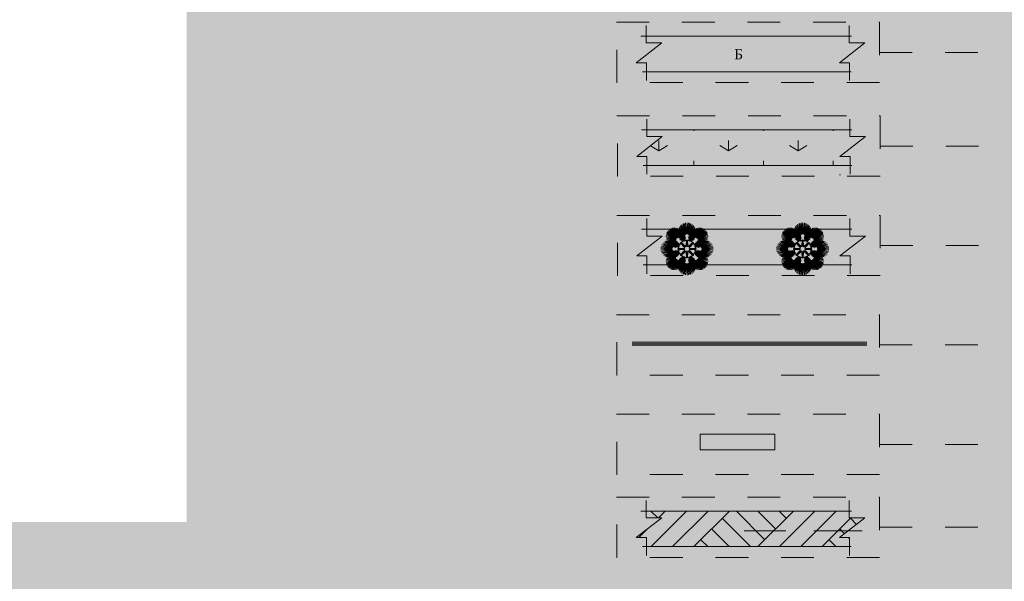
# Model space of a CAD drawing. Header units: millimetres. Extents: x 918404 to 1362154, y 4120617 to 4364104.
# Tile 42 of 256: x 949543 to 958017, y 4169904 to 4174734. Entities that reach past the tile are written whole.
import ezdxf

# ---------------------------------------------------------------- set-up
doc = ezdxf.new("R2010")
doc.units = ezdxf.units.MM
doc.header["$MEASUREMENT"] = 0
doc.linetypes.add('Штриховая', pattern=[564.444447, 282.222223, -282.222223])
doc.layers.add('(001) Сетка', color=7, linetype='Continuous')
for name, color, linetype, lineweight in [('(001) Сетка_Ном._пера__82', 82, 'Continuous', 18), ('0_Ном._пера__255', 255, 'Continuous', 18), ('0_Ном._пера__5', 5, 'Continuous', 18), ('Fills_Ном._пера__82', 82, 'Continuous', 18), ('sherr_Ном._пера__5', 5, 'Continuous', 18), ('T1_PN_Ном._пера__6', 6, 'Continuous', 18), ('ЗОП. К_Ном._пера__5', 5, 'Continuous', 18), ('Номер_Ном._пера__3', 3, 'Continuous', 18), ('Текст_Ном._пера__7', 7, 'Continuous', 18)]:
    doc.layers.add(name, color=color, linetype=linetype, lineweight=lineweight)
for name, color, linetype, lineweight, true_color in [('0_Ном._пера__251', 7, 'Continuous', 18, 0x6d6d6d), ('0_Ном._пера__9', 7, 'Continuous', 18, 0x105689), ('T1_PN_Ном._пера__29', 7, 'Continuous', 18, 0x261713)]:
    doc.layers.add(name, color=color, linetype=linetype, lineweight=lineweight, true_color=true_color)
doc.styles.add('СГЕНЕРИР_СТИЛЬ_4', font='times.ttf')

# ---------------------------------------------------------------- blocks, each defined once
blk = doc.blocks.new('Пальма веерообразная 16')
at = {"layer": '(001) Сетка_Ном._пера__82', "linetype": 'Continuous'}
for p, q in [((-82.4, 95.2), (-140.3, 172.8)), ((-140.3, 172.8), (-85.6, 93.4)), ((-78.9, 96.4), (-129.5, 177.4)), ((-129.5, 177.4), (-82.4, 95.2)), ((-75.2, 97.1), (-118, 180.2)), ((-118, 180.2), (-78.9, 96.4)), ((-71.6, 97.3), (-106.7, 181.1)), ((-106.7, 181.1), (-75.2, 97.1)), ((-67.9, 96.9), (-95.1, 180.3)), ((-95.1, 180.3), (-71.6, 97.3)), ((-64.4, 96), (-83.9, 177.7)), ((-83.9, 177.7), (-67.9, 96.9)), ((-61, 94.5), (-73.2, 173.3)), ((-73.2, 173.3), (-64.4, 96)), ((-22.4, 113.4), (-70.8, 174.3)), ((-70.8, 174.3), (-23.7, 110)), ((-20.5, 116.5), (-66.4, 185)), ((-66.4, 185), (-22.4, 113.4)), ((-18.2, 119.4), (-60.2, 194.8)), ((-60.2, 194.8), (-20.5, 116.5)), ((-15.5, 121.9), (-52.7, 203.5)), ((-52.7, 203.5), (-18.2, 119.4)), ((-12.4, 123.9), (-43.5, 211.2)), ((-43.5, 211.2), (-15.5, 121.9)), ((-9.1, 125.5), (-33.8, 217)), ((-33.8, 217), (-12.4, 123.9)), ((-5.5, 126.6), (-23, 221.4)), ((-23, 221.4), (-9.1, 125.5)), ((-1.9, 127.2), (-11.6, 224.1)), ((-11.6, 224.1), (-5.5, 126.6)), ((0, 225), (-1.9, 127.2)), ((1.9, 127.2), (0, 225)), ((11.6, 224.1), (1.9, 127.2)), ((5.5, 126.6), (11.6, 224.1)), ((23, 221.4), (5.5, 126.6)), ((9.1, 125.5), (23, 221.4)), ((33.8, 217), (9.1, 125.5)), ((12.4, 123.9), (33.8, 217)), ((44, 210.9), (12.4, 123.9)), ((15.5, 121.9), (44, 210.9)), ((52.7, 203.5), (15.5, 121.9)), ((18.2, 119.4), (52.7, 203.5)), ((60.2, 194.8), (18.2, 119.4)), ((20.5, 116.5), (60.2, 194.8)), ((66.4, 185), (20.5, 116.5)), ((22.4, 113.4), (66.4, 185)), ((70.8, 174.3), (22.4, 113.4)), ((23.7, 110), (70.8, 174.3)), ((73.2, 173.3), (61, 94.5)), ((83.9, 177.7), (64.4, 96)), ((64.4, 96), (73.2, 173.3)), ((95.1, 180.3), (67.9, 96.9)), ((67.9, 96.9), (83.9, 177.7)), ((106.7, 181.1), (71.6, 97.3)), ((71.6, 97.3), (95.1, 180.3)), ((75.2, 97.1), (106.7, 181.1)), ((118.5, 180.1), (75.2, 97.1)), ((78.9, 96.4), (118.5, 180.1)), ((129.5, 177.4), (78.9, 96.4)), ((82.4, 95.2), (129.5, 177.4)), ((140.3, 172.8), (82.4, 95.2)), ((85.6, 93.4), (140.3, 172.8)), ((-97.1, 75.2), (-181.1, 106.7)), ((-181.1, 106.7), (-97.3, 71.6)), ((-97.3, 71.6), (-180.3, 95.1)), ((-180.3, 95.1), (-96.9, 67.9)), ((-96.4, 78.9), (-180.1, 118.5)), ((-180.1, 118.5), (-97.1, 75.2)), ((-95.2, 82.4), (-177.4, 129.5)), ((-177.4, 129.5), (-96.4, 78.9)), ((-93.4, 85.6), (-172.8, 140.3)), ((-172.8, 140.3), (-95.2, 82.4)), ((-91.2, 88.6), (-166.7, 150.2)), ((-166.7, 150.2), (-93.4, 85.6)), ((-88.6, 91.2), (-159.1, 159.1)), ((-159.1, 159.1), (-91.2, 88.6)), ((-85.6, 93.4), (-150.2, 166.7)), ((-150.2, 166.7), (-88.6, 91.2)), ((-24.5, 106.4), (-74.5, 151.7)), ((-74.5, 151.7), (-24.8, 102.8)), ((-24.8, 102.8), (-74.3, 139.3)), ((-74.3, 139.3), (-24.7, 98.3)), ((-24.7, 98.3), (-73.7, 127)), ((-73.7, 127), (-24.4, 93.9)), ((-23.7, 110), (-73.5, 163.1)), ((-73.5, 163.1), (-24.5, 106.4)), ((-24.4, 93.9), (-72.7, 114.6)), ((-72.7, 114.6), (-23.8, 89.5)), ((-23.8, 89.5), (-71.4, 102.3)), ((-71.4, 102.3), (-23.1, 85.2)), ((-23.1, 85.2), (-68.3, 91.2)), ((-68.3, 91.2), (-21.9, 81.7)), ((-57.9, 92.6), (-63.3, 167.4)), ((-63.3, 167.4), (-61, 94.5)), ((-54.6, 159.9), (-57.9, 92.6)), ((-55.1, 90.2), (-54.6, 159.9)), ((-46, 151), (-55.1, 90.2)), ((-52.1, 87), (-46, 151)), ((-37.7, 141.9), (-52.1, 87)), ((-49.2, 83.7), (-37.7, 141.9)), ((-29.6, 132.5), (-49.2, 83.7)), ((-46.5, 80.2), (-29.6, 132.5)), ((-21.9, 122.8), (-46.5, 80.2)), ((-43.9, 76.5), (-21.9, 122.8)), ((-16.2, 112.8), (-43.9, 76.5)), ((-42.3, 73.3), (-16.2, 112.8)), ((-13.5, 101.6), (-42.3, 73.3)), ((-42, 66), (-14, 90)), ((-41.7, 69.7), (-13.5, 101.6)), ((-14, 90), (-41.7, 69.7)), ((42.3, 73.3), (13.5, 101.6)), ((13.5, 101.6), (41.7, 69.7)), ((41.7, 69.7), (14, 90)), ((14, 90), (42, 66)), ((43.9, 76.5), (16.2, 112.8)), ((16.2, 112.8), (42.3, 73.3)), ((46.5, 80.2), (21.9, 122.8)), ((21.9, 122.8), (43.9, 76.5)), ((21.9, 81.7), (68.3, 91.2)), ((23.1, 85.2), (71.4, 102.3)), ((68.3, 91.2), (23.1, 85.2)), ((73.5, 163.1), (23.7, 110)), ((23.8, 89.5), (72.7, 114.6)), ((71.4, 102.3), (23.8, 89.5)), ((24.4, 93.9), (73.7, 127)), ((72.7, 114.6), (24.4, 93.9)), ((24.5, 106.4), (73.5, 163.1)), ((74.5, 151.7), (24.5, 106.4)), ((24.7, 98.3), (74.3, 139.3)), ((73.7, 127), (24.7, 98.3)), ((24.8, 102.8), (74.5, 151.7)), ((74.3, 139.3), (24.8, 102.8)), ((49.2, 83.7), (29.6, 132.5)), ((29.6, 132.5), (46.5, 80.2)), ((52.1, 87), (37.7, 141.9)), ((37.7, 141.9), (49.2, 83.7)), ((55.1, 90.2), (46, 151)), ((46, 151), (52.1, 87)), ((57.9, 92.6), (54.6, 159.9)), ((54.6, 159.9), (55.1, 90.2)), ((63.3, 167.4), (57.9, 92.6)), ((61, 94.5), (63.3, 167.4)), ((150.2, 166.7), (85.6, 93.4)), ((88.6, 91.2), (150.2, 166.7)), ((159.1, 159.1), (88.6, 91.2)), ((91.2, 88.6), (159.1, 159.1)), ((166.7, 150.2), (91.2, 88.6)), ((93.4, 85.6), (166.7, 150.2)), ((172.8, 140.3), (93.4, 85.6)), ((95.2, 82.4), (172.8, 140.3)), ((177.4, 129.5), (95.2, 82.4)), ((96.4, 78.9), (177.4, 129.5)), ((180.2, 118), (96.4, 78.9)), ((96.9, 67.9), (180.3, 95.1)), ((97.1, 75.2), (180.2, 118)), ((181.1, 106.7), (97.1, 75.2)), ((97.3, 71.6), (181.1, 106.7)), ((180.3, 95.1), (97.3, 71.6)), ((-127.2, 1.9), (-225, 0)), ((-126.6, 5.5), (-224.1, 11.6)), ((-224.1, 11.6), (-127.2, 1.9)), ((-125.5, 9.1), (-221.4, 23)), ((-221.4, 23), (-126.6, 5.5)), ((-123.9, 12.4), (-217, 33.8)), ((-217, 33.8), (-125.5, 9.1)), ((-121.9, 15.5), (-210.9, 44)), ((-210.9, 44), (-123.9, 12.4)), ((-119.4, 18.2), (-203.5, 52.7)), ((-203.5, 52.7), (-121.9, 15.5)), ((-116.5, 20.5), (-194.8, 60.2)), ((-194.8, 60.2), (-119.4, 18.2)), ((-113.4, 22.4), (-185, 66.4)), ((-185, 66.4), (-116.5, 20.5)), ((-96.9, 67.9), (-177.7, 83.9)), ((-177.7, 83.9), (-96, 64.4)), ((-110, 23.7), (-174.3, 70.8)), ((-174.3, 70.8), (-113.4, 22.4)), ((-96, 64.4), (-173.3, 73.2)), ((-173.3, 73.2), (-94.5, 61)), ((-94.5, 61), (-167.4, 63.3)), ((-167.4, 63.3), (-92.6, 57.9)), ((-106.4, 24.5), (-163.1, 73.5)), ((-163.1, 73.5), (-110, 23.7)), ((-92.6, 57.9), (-159.9, 54.6)), ((-159.9, 54.6), (-90.2, 55.1)), ((-102.8, 24.8), (-151.7, 74.5)), ((-151.7, 74.5), (-106.4, 24.5)), ((-90.2, 55.1), (-151, 46)), ((-151, 46), (-87, 52.1)), ((-87, 52.1), (-141.9, 37.7)), ((-141.9, 37.7), (-83.7, 49.2)), ((-98.3, 24.7), (-139.3, 74.3)), ((-139.3, 74.3), (-102.8, 24.8)), ((-83.7, 49.2), (-132.5, 29.6)), ((-132.5, 29.6), (-80.2, 46.5)), ((-93.9, 24.4), (-127, 73.7)), ((-127, 73.7), (-98.3, 24.7)), ((-80.2, 46.5), (-122.8, 21.9)), ((-122.8, 21.9), (-76.5, 43.9)), ((-89.5, 23.8), (-114.6, 72.7)), ((-114.6, 72.7), (-93.9, 24.4)), ((-76.5, 43.9), (-112.8, 16.2)), ((-112.8, 16.2), (-73.3, 42.3)), ((-85.2, 23.1), (-102.3, 71.4)), ((-102.3, 71.4), (-89.5, 23.8)), ((-73.3, 42.3), (-101.6, 13.5)), ((-101.6, 13.5), (-69.7, 41.7)), ((-81.7, 21.9), (-91.2, 68.3)), ((-91.2, 68.3), (-85.2, 23.1)), ((-90, 14), (-66, 42)), ((-69.7, 41.7), (-90, 14)), ((-81.4, 62.3), (-81.7, 21.9)), ((-78.8, 19.8), (-81.4, 62.3)), ((-78.9, 17.7), (-62.6, 43.3)), ((-66, 42), (-78.9, 17.7)), ((-73.5, 53.7), (-78.8, 19.8)), ((-78.3, 0), (-76.1, 2.5)), ((-76.4, 17), (-73.5, 53.7)), ((-68.3, 43.3), (-76.4, 17)), ((-76.1, 2.5), (-71.4, 9.3)), ((-74.9, 13.6), (-68.3, 43.3)), ((-66.2, 31.8), (-74.9, 13.6)), ((-74.8, 6.3), (-67.2, 20.2)), ((-71.4, 9.3), (-74.8, 6.3)), ((-25.4, 6.2), (-74.8, 4.3)), ((-74.4, 10), (-66.2, 31.8)), ((-67.2, 20.2), (-74.4, 10)), ((-69.3, 24.3), (-59.6, 45.5)), ((-62.6, 43.3), (-69.3, 24.3)), ((-21.9, 81.7), (-62.3, 81.4)), ((-62.3, 81.4), (-19.8, 78.8)), ((-61.8, 33.2), (-57.3, 48.4)), ((-59.6, 45.5), (-61.8, 33.2)), ((-57.3, 48.4), (-57, 43.9)), ((-57, 43.9), (-55.5, 52)), ((-22.3, 13.6), (-55.9, 49.8)), ((-55.5, 52), (-55.4, 55.4)), ((-55.4, 55.4), (-52, 55.5)), ((-15.5, 15.5), (-55.4, 55.4)), ((-19.8, 78.8), (-53.7, 73.5)), ((-53.7, 73.5), (-17, 76.4)), ((-52, 55.5), (-43.9, 57)), ((-13.6, 22.3), (-49.8, 55.9)), ((-48.4, 57.3), (-33.2, 61.8)), ((-43.9, 57), (-48.4, 57.3)), ((-45.5, 59.6), (-24.3, 69.3)), ((-33.2, 61.8), (-45.5, 59.6)), ((-43.3, 62.6), (-17.7, 78.9)), ((-17, 76.4), (-43.3, 68.3)), ((-43.3, 68.3), (-13.6, 74.9)), ((-24.3, 69.3), (-43.3, 62.6)), ((-17.7, 78.9), (-42, 66)), ((-13.6, 74.9), (-31.8, 66.2)), ((-31.8, 66.2), (-10, 74.4)), ((-25.4, 6.2), (-17.3, 7.9)), ((-22.3, 13.6), (-17.8, 6.6)), ((-20.2, 67.2), (-6.3, 74.8)), ((-10, 74.4), (-20.2, 67.2)), ((-13.6, 22.3), (-6.6, 17.8)), ((-9.3, 71.4), (-2.5, 76.1)), ((-6.3, 74.8), (-9.3, 71.4)), ((-6.2, 25.4), (-7.9, 17.3)), ((-6.2, 25.4), (-4.3, 74.8)), ((-2.5, 76.1), (0, 78.3)), ((0, 21.9), (0, 78.3)), ((0, 78.3), (2.5, 76.1)), ((2.5, 76.1), (9.3, 71.4)), ((6.2, 25.4), (4.3, 74.8)), ((6.2, 25.4), (7.9, 17.3)), ((9.3, 71.4), (6.3, 74.8)), ((6.3, 74.8), (20.2, 67.2)), ((13.6, 22.3), (6.6, 17.8)), ((20.2, 67.2), (10, 74.4)), ((10, 74.4), (31.8, 66.2)), ((31.8, 66.2), (13.6, 74.9)), ((13.6, 74.9), (43.3, 68.3)), ((13.6, 22.3), (49.8, 55.9)), ((15.5, 15.5), (55.4, 55.4)), ((43.3, 68.3), (17, 76.4)), ((17, 76.4), (53.7, 73.5)), ((25.4, 6.2), (17.3, 7.9)), ((42, 66), (17.7, 78.9)), ((17.7, 78.9), (43.3, 62.6)), ((22.3, 13.6), (17.8, 6.6)), ((19.8, 78.8), (62.3, 81.4)), ((53.7, 73.5), (19.8, 78.8)), ((62.3, 81.4), (21.9, 81.7)), ((21.9, 0), (78.3, 0)), ((22.3, 13.6), (55.9, 49.8)), ((43.3, 62.6), (24.3, 69.3)), ((24.3, 69.3), (45.5, 59.6)), ((25.4, 6.2), (74.8, 4.3)), ((45.5, 59.6), (33.2, 61.8)), ((33.2, 61.8), (48.4, 57.3)), ((48.4, 57.3), (43.9, 57)), ((43.9, 57), (52, 55.5)), ((52, 55.5), (55.4, 55.4)), ((55.4, 55.4), (55.5, 52)), ((55.5, 52), (57, 43.9)), ((57, 43.9), (57.3, 48.4)), ((57.3, 48.4), (61.8, 33.2)), ((61.8, 33.2), (59.6, 45.5)), ((59.6, 45.5), (69.3, 24.3)), ((69.3, 24.3), (62.6, 43.3)), ((62.6, 43.3), (78.9, 17.7)), ((78.9, 17.7), (66, 42)), ((66, 42), (90, 14)), ((74.9, 13.6), (66.2, 31.8)), ((66.2, 31.8), (74.4, 10)), ((74.4, 10), (67.2, 20.2)), ((67.2, 20.2), (74.8, 6.3)), ((76.4, 17), (68.3, 43.3)), ((68.3, 43.3), (74.9, 13.6)), ((90, 14), (69.7, 41.7)), ((69.7, 41.7), (101.6, 13.5)), ((74.8, 6.3), (71.4, 9.3)), ((71.4, 9.3), (76.1, 2.5)), ((101.6, 13.5), (73.3, 42.3)), ((73.3, 42.3), (112.8, 16.2)), ((78.8, 19.8), (73.5, 53.7)), ((73.5, 53.7), (76.4, 17)), ((76.1, 2.5), (78.3, 0)), ((78.3, 0), (76.1, -2.5)), ((112.8, 16.2), (76.5, 43.9)), ((76.5, 43.9), (122.8, 21.9)), ((81.4, 62.3), (78.8, 19.8)), ((122.8, 21.9), (80.2, 46.5)), ((80.2, 46.5), (132.5, 29.6)), ((81.7, 21.9), (81.4, 62.3)), ((91.2, 68.3), (81.7, 21.9)), ((132.5, 29.6), (83.7, 49.2)), ((83.7, 49.2), (141.9, 37.7)), ((102.3, 71.4), (85.2, 23.1)), ((85.2, 23.1), (91.2, 68.3)), ((141.9, 37.7), (87, 52.1)), ((87, 52.1), (151, 46)), ((114.6, 72.7), (89.5, 23.8)), ((89.5, 23.8), (102.3, 71.4)), ((151, 46), (90.2, 55.1)), ((90.2, 55.1), (159.9, 54.6)), ((92.6, 57.9), (167.4, 63.3)), ((159.9, 54.6), (92.6, 57.9)), ((127, 73.7), (93.9, 24.4)), ((93.9, 24.4), (114.6, 72.7)), ((94.5, 61), (173.3, 73.2)), ((167.4, 63.3), (94.5, 61)), ((96, 64.4), (177.7, 83.9)), ((173.3, 73.2), (96, 64.4)), ((177.7, 83.9), (96.9, 67.9)), ((139.3, 74.3), (98.3, 24.7)), ((98.3, 24.7), (127, 73.7)), ((151.7, 74.5), (102.8, 24.8)), ((102.8, 24.8), (139.3, 74.3)), ((106.4, 24.5), (151.7, 74.5)), ((163.1, 73.5), (106.4, 24.5)), ((110, 23.7), (163.1, 73.5)), ((174.3, 70.8), (110, 23.7)), ((113.4, 22.4), (174.3, 70.8)), ((185, 66.4), (113.4, 22.4)), ((116.5, 20.5), (185, 66.4)), ((194.8, 60.2), (116.5, 20.5)), ((119.4, 18.2), (194.8, 60.2)), ((203.5, 52.7), (119.4, 18.2)), ((121.9, 15.5), (203.5, 52.7)), ((211.2, 43.5), (121.9, 15.5)), ((123.9, 12.4), (211.2, 43.5)), ((217, 33.8), (123.9, 12.4)), ((125.5, 9.1), (217, 33.8)), ((221.4, 23), (125.5, 9.1)), ((126.6, 5.5), (221.4, 23)), ((224.1, 11.6), (126.6, 5.5)), ((127.2, 1.9), (224.1, 11.6)), ((225, 0), (127.2, 1.9)), ((127.2, -1.9), (225, 0)), ((-225, 0), (-127.2, -1.9)), ((-127.2, -1.9), (-224.1, -11.6)), ((-224.1, -11.6), (-126.6, -5.5)), ((-126.6, -5.5), (-221.4, -23)), ((-221.4, -23), (-125.5, -9.1)), ((-125.5, -9.1), (-217, -33.8)), ((-217, -33.8), (-123.9, -12.4)), ((-123.9, -12.4), (-211.2, -43.5)), ((-211.2, -43.5), (-121.9, -15.5)), ((-121.9, -15.5), (-203.5, -52.7)), ((-203.5, -52.7), (-119.4, -18.2)), ((-119.4, -18.2), (-194.8, -60.2)), ((-194.8, -60.2), (-116.5, -20.5)), ((-116.5, -20.5), (-185, -66.4)), ((-185, -66.4), (-113.4, -22.4)), ((-97.3, -71.6), (-181.1, -106.7)), ((-181.1, -106.7), (-97.1, -75.2)), ((-96.9, -67.9), (-180.3, -95.1)), ((-180.3, -95.1), (-97.3, -71.6)), ((-97.1, -75.2), (-180.2, -118)), ((-180.2, -118), (-96.4, -78.9)), ((-96, -64.4), (-177.7, -83.9)), ((-177.7, -83.9), (-96.9, -67.9)), ((-96.4, -78.9), (-177.4, -129.5)), ((-177.4, -129.5), (-95.2, -82.4)), ((-113.4, -22.4), (-174.3, -70.8)), ((-174.3, -70.8), (-110, -23.7)), ((-94.5, -61), (-173.3, -73.2)), ((-173.3, -73.2), (-96, -64.4)), ((-95.2, -82.4), (-172.8, -140.3)), ((-92.6, -57.9), (-167.4, -63.3)), ((-167.4, -63.3), (-94.5, -61)), ((-110, -23.7), (-163.1, -73.5)), ((-163.1, -73.5), (-106.4, -24.5)), ((-90.2, -55.1), (-159.9, -54.6)), ((-159.9, -54.6), (-92.6, -57.9)), ((-106.4, -24.5), (-151.7, -74.5)), ((-151.7, -74.5), (-102.8, -24.8)), ((-87, -52.1), (-151, -46)), ((-151, -46), (-90.2, -55.1)), ((-83.7, -49.2), (-141.9, -37.7)), ((-141.9, -37.7), (-87, -52.1)), ((-139.3, -74.3), (-98.3, -24.7)), ((-102.8, -24.8), (-139.3, -74.3)), ((-80.2, -46.5), (-132.5, -29.6)), ((-132.5, -29.6), (-83.7, -49.2)), ((-127, -73.7), (-93.9, -24.4)), ((-98.3, -24.7), (-127, -73.7)), ((-76.5, -43.9), (-122.8, -21.9)), ((-122.8, -21.9), (-80.2, -46.5)), ((-114.6, -72.7), (-89.5, -23.8)), ((-93.9, -24.4), (-114.6, -72.7)), ((-73.3, -42.3), (-112.8, -16.2)), ((-112.8, -16.2), (-76.5, -43.9)), ((-102.3, -71.4), (-85.2, -23.1)), ((-89.5, -23.8), (-102.3, -71.4)), ((-69.7, -41.7), (-101.6, -13.5)), ((-101.6, -13.5), (-73.3, -42.3)), ((-91.2, -68.3), (-81.7, -21.9)), ((-85.2, -23.1), (-91.2, -68.3)), ((-66, -42), (-90, -14)), ((-90, -14), (-69.7, -41.7)), ((-81.7, -21.9), (-81.4, -62.3)), ((-81.4, -62.3), (-78.8, -19.8)), ((-62.6, -43.3), (-78.9, -17.7)), ((-78.9, -17.7), (-66, -42)), ((-78.8, -19.8), (-73.5, -53.7)), ((-21.9, 0), (-78.3, 0)), ((-76.1, -2.5), (-78.3, 0)), ((-73.5, -53.7), (-76.4, -17)), ((-76.4, -17), (-68.3, -43.3)), ((-71.4, -9.3), (-76.1, -2.5)), ((-68.3, -43.3), (-74.9, -13.6)), ((-74.9, -13.6), (-66.2, -31.8)), ((-25.4, -6.2), (-74.8, -4.3)), ((-67.2, -20.2), (-74.8, -6.3)), ((-74.8, -6.3), (-71.4, -9.3)), ((-66.2, -31.8), (-74.4, -10)), ((-74.4, -10), (-67.2, -20.2)), ((-59.6, -45.5), (-69.3, -24.3)), ((-69.3, -24.3), (-62.6, -43.3)), ((-21.9, -81.7), (-68.3, -91.2)), ((-19.8, -78.8), (-62.3, -81.4)), ((-62.3, -81.4), (-21.9, -81.7)), ((-57.3, -48.4), (-61.8, -33.2)), ((-61.8, -33.2), (-59.6, -45.5)), ((-57, -43.9), (-57.3, -48.4)), ((-55.5, -52), (-57, -43.9)), ((-22.3, -13.6), (-55.9, -49.8)), ((-55.4, -55.4), (-55.5, -52)), ((-15.5, -15.5), (-55.4, -55.4)), ((-52, -55.5), (-55.4, -55.4)), ((-17, -76.4), (-53.7, -73.5)), ((-53.7, -73.5), (-19.8, -78.8)), ((-43.9, -57), (-52, -55.5)), ((-13.6, -22.3), (-49.8, -55.9)), ((-37.7, -141.9), (-49.2, -83.7)), ((-49.2, -83.7), (-29.6, -132.5)), ((-48.4, -57.3), (-43.9, -57)), ((-33.2, -61.8), (-48.4, -57.3)), ((-29.6, -132.5), (-46.5, -80.2)), ((-46.5, -80.2), (-21.9, -122.8)), ((-24.3, -69.3), (-45.5, -59.6)), ((-45.5, -59.6), (-33.2, -61.8)), ((-21.9, -122.8), (-43.9, -76.5)), ((-43.9, -76.5), (-16.2, -112.8)), ((-17.7, -78.9), (-43.3, -62.6)), ((-43.3, -62.6), (-24.3, -69.3)), ((-13.6, -74.9), (-43.3, -68.3)), ((-43.3, -68.3), (-17, -76.4)), ((-16.2, -112.8), (-42.3, -73.3)), ((-42.3, -73.3), (-13.5, -101.6)), ((-14, -90), (-42, -66)), ((-42, -66), (-17.7, -78.9)), ((-13.5, -101.6), (-41.7, -69.7)), ((-41.7, -69.7), (-14, -90)), ((-10, -74.4), (-31.8, -66.2)), ((-31.8, -66.2), (-13.6, -74.9)), ((-25.4, -6.2), (-17.3, -7.9)), ((-22.3, -13.6), (-17.8, -6.6)), ((-6.3, -74.8), (-20.2, -67.2)), ((-20.2, -67.2), (-10, -74.4)), ((-13.6, -22.3), (-6.6, -17.8)), ((-2.5, -76.1), (-9.3, -71.4)), ((-9.3, -71.4), (-6.3, -74.8)), ((-6.2, -25.4), (-7.9, -17.3)), ((-6.2, -25.4), (-4.3, -74.8)), ((0, -78.3), (-2.5, -76.1)), ((0, -21.9), (0, -78.3)), ((2.5, -76.1), (0, -78.3)), ((9.3, -71.4), (2.5, -76.1)), ((6.2, -25.4), (4.3, -74.8)), ((6.2, -25.4), (7.9, -17.3)), ((20.2, -67.2), (6.3, -74.8)), ((6.3, -74.8), (9.3, -71.4)), ((13.6, -22.3), (6.6, -17.8)), ((31.8, -66.2), (10, -74.4)), ((10, -74.4), (20.2, -67.2)), ((41.7, -69.7), (13.5, -101.6)), ((13.5, -101.6), (42.3, -73.3)), ((13.6, -22.3), (49.8, -55.9)), ((13.6, -74.9), (31.8, -66.2)), ((43.3, -68.3), (13.6, -74.9)), ((42, -66), (14, -90)), ((14, -90), (41.7, -69.7)), ((15.5, -15.5), (55.4, -55.4)), ((42.3, -73.3), (16.2, -112.8)), ((16.2, -112.8), (43.9, -76.5)), ((17, -76.4), (43.3, -68.3)), ((53.7, -73.5), (17, -76.4)), ((25.4, -6.2), (17.3, -7.9)), ((43.3, -62.6), (17.7, -78.9)), ((17.7, -78.9), (42, -66)), ((22.3, -13.6), (17.8, -6.6)), ((19.8, -78.8), (53.7, -73.5)), ((62.3, -81.4), (19.8, -78.8)), ((43.9, -76.5), (21.9, -122.8)), ((21.9, -122.8), (46.5, -80.2)), ((21.9, -81.7), (62.3, -81.4)), ((68.3, -91.2), (21.9, -81.7)), ((22.3, -13.6), (55.9, -49.8)), ((45.5, -59.6), (24.3, -69.3)), ((24.3, -69.3), (43.3, -62.6)), ((25.4, -6.2), (74.8, -4.3)), ((46.5, -80.2), (29.6, -132.5)), ((29.6, -132.5), (49.2, -83.7)), ((48.4, -57.3), (33.2, -61.8)), ((33.2, -61.8), (45.5, -59.6)), ((49.2, -83.7), (37.7, -141.9)), ((52, -55.5), (43.9, -57)), ((43.9, -57), (48.4, -57.3)), ((55.4, -55.4), (52, -55.5)), ((55.5, -52), (55.4, -55.4)), ((57, -43.9), (55.5, -52)), ((57.3, -48.4), (57, -43.9)), ((61.8, -33.2), (57.3, -48.4)), ((69.3, -24.3), (59.6, -45.5)), ((59.6, -45.5), (61.8, -33.2)), ((78.9, -17.7), (62.6, -43.3)), ((62.6, -43.3), (69.3, -24.3)), ((90, -14), (66, -42)), ((66, -42), (78.9, -17.7)), ((74.4, -10), (66.2, -31.8)), ((66.2, -31.8), (74.9, -13.6)), ((74.8, -6.3), (67.2, -20.2)), ((67.2, -20.2), (74.4, -10)), ((74.9, -13.6), (68.3, -43.3)), ((68.3, -43.3), (76.4, -17)), ((101.6, -13.5), (69.7, -41.7)), ((69.7, -41.7), (90, -14)), ((76.1, -2.5), (71.4, -9.3)), ((71.4, -9.3), (74.8, -6.3)), ((73.3, -42.3), (101.6, -13.5)), ((112.8, -16.2), (73.3, -42.3)), ((76.4, -17), (73.5, -53.7)), ((73.5, -53.7), (78.8, -19.8)), ((76.5, -43.9), (112.8, -16.2)), ((122.8, -21.9), (76.5, -43.9)), ((78.8, -19.8), (81.4, -62.3)), ((80.2, -46.5), (122.8, -21.9)), ((132.5, -29.6), (80.2, -46.5)), ((81.4, -62.3), (81.7, -21.9)), ((81.7, -21.9), (91.2, -68.3)), ((83.7, -49.2), (132.5, -29.6)), ((141.9, -37.7), (83.7, -49.2)), ((91.2, -68.3), (85.2, -23.1)), ((85.2, -23.1), (102.3, -71.4)), ((87, -52.1), (141.9, -37.7)), ((151, -46), (87, -52.1)), ((102.3, -71.4), (89.5, -23.8)), ((89.5, -23.8), (114.6, -72.7)), ((90.2, -55.1), (151, -46)), ((159.9, -54.6), (90.2, -55.1)), ((92.6, -57.9), (159.9, -54.6)), ((167.4, -63.3), (92.6, -57.9)), ((114.6, -72.7), (93.9, -24.4)), ((93.9, -24.4), (127, -73.7)), ((173.3, -73.2), (94.5, -61)), ((94.5, -61), (167.4, -63.3)), ((172.8, -140.3), (95.2, -82.4)), ((95.2, -82.4), (177.4, -129.5)), ((177.7, -83.9), (96, -64.4)), ((96, -64.4), (173.3, -73.2)), ((177.4, -129.5), (96.4, -78.9)), ((96.4, -78.9), (180.1, -118.5)), ((180.3, -95.1), (96.9, -67.9)), ((96.9, -67.9), (177.7, -83.9)), ((180.1, -118.5), (97.1, -75.2)), ((97.1, -75.2), (181.1, -106.7)), ((181.1, -106.7), (97.3, -71.6)), ((97.3, -71.6), (180.3, -95.1)), ((127, -73.7), (98.3, -24.7)), ((98.3, -24.7), (139.3, -74.3)), ((139.3, -74.3), (102.8, -24.8)), ((102.8, -24.8), (151.7, -74.5)), ((151.7, -74.5), (106.4, -24.5)), ((106.4, -24.5), (163.1, -73.5)), ((163.1, -73.5), (110, -23.7)), ((110, -23.7), (174.3, -70.8)), ((174.3, -70.8), (113.4, -22.4)), ((113.4, -22.4), (185, -66.4)), ((185, -66.4), (116.5, -20.5)), ((116.5, -20.5), (194.8, -60.2)), ((194.8, -60.2), (119.4, -18.2)), ((119.4, -18.2), (203.5, -52.7)), ((203.5, -52.7), (121.9, -15.5)), ((121.9, -15.5), (210.9, -44)), ((210.9, -44), (123.9, -12.4)), ((123.9, -12.4), (217, -33.8)), ((217, -33.8), (125.5, -9.1)), ((125.5, -9.1), (221.4, -23)), ((221.4, -23), (126.6, -5.5)), ((126.6, -5.5), (224.1, -11.6)), ((224.1, -11.6), (127.2, -1.9)), ((-172.8, -140.3), (-93.4, -85.6)), ((-93.4, -85.6), (-166.7, -150.2)), ((-166.7, -150.2), (-91.2, -88.6)), ((-91.2, -88.6), (-159.1, -159.1)), ((-159.1, -159.1), (-88.6, -91.2)), ((-88.6, -91.2), (-150.2, -166.7)), ((-150.2, -166.7), (-85.6, -93.4)), ((-85.6, -93.4), (-140.3, -172.8)), ((-140.3, -172.8), (-82.4, -95.2)), ((-82.4, -95.2), (-129.5, -177.4)), ((-129.5, -177.4), (-78.9, -96.4)), ((-78.9, -96.4), (-118.5, -180.1)), ((-118.5, -180.1), (-75.2, -97.1)), ((-75.2, -97.1), (-106.7, -181.1)), ((-106.7, -181.1), (-71.6, -97.3)), ((-95.1, -180.3), (-67.9, -96.9)), ((-71.6, -97.3), (-95.1, -180.3)), ((-83.9, -177.7), (-64.4, -96)), ((-67.9, -96.9), (-83.9, -177.7)), ((-24.8, -102.8), (-74.5, -151.7)), ((-74.5, -151.7), (-24.5, -106.4)), ((-24.7, -98.3), (-74.3, -139.3)), ((-74.3, -139.3), (-24.8, -102.8)), ((-24.4, -93.9), (-73.7, -127)), ((-73.7, -127), (-24.7, -98.3)), ((-24.5, -106.4), (-73.5, -163.1)), ((-73.5, -163.1), (-23.7, -110)), ((-73.2, -173.3), (-61, -94.5)), ((-64.4, -96), (-73.2, -173.3)), ((-23.8, -89.5), (-72.7, -114.6)), ((-72.7, -114.6), (-24.4, -93.9)), ((-23.1, -85.2), (-71.4, -102.3)), ((-71.4, -102.3), (-23.8, -89.5)), ((-23.7, -110), (-70.8, -174.3)), ((-70.8, -174.3), (-22.4, -113.4)), ((-68.3, -91.2), (-23.1, -85.2)), ((-22.4, -113.4), (-66.4, -185)), ((-66.4, -185), (-20.5, -116.5)), ((-63.3, -167.4), (-57.9, -92.6)), ((-61, -94.5), (-63.3, -167.4)), ((-20.5, -116.5), (-60.2, -194.8)), ((-60.2, -194.8), (-18.2, -119.4)), ((-57.9, -92.6), (-54.6, -159.9)), ((-54.6, -159.9), (-55.1, -90.2)), ((-55.1, -90.2), (-46, -151)), ((-18.2, -119.4), (-52.7, -203.5)), ((-52.7, -203.5), (-15.5, -121.9)), ((-46, -151), (-52.1, -87)), ((-52.1, -87), (-37.7, -141.9)), ((-15.5, -121.9), (-44, -210.9)), ((-44, -210.9), (-12.4, -123.9)), ((-12.4, -123.9), (-33.8, -217)), ((-33.8, -217), (-9.1, -125.5)), ((-9.1, -125.5), (-23, -221.4)), ((-23, -221.4), (-5.5, -126.6)), ((-5.5, -126.6), (-11.6, -224.1)), ((-11.6, -224.1), (-1.9, -127.2)), ((-1.9, -127.2), (0, -225)), ((0, -225), (1.9, -127.2)), ((1.9, -127.2), (11.6, -224.1)), ((11.6, -224.1), (5.5, -126.6)), ((5.5, -126.6), (23, -221.4)), ((23, -221.4), (9.1, -125.5)), ((9.1, -125.5), (33.8, -217)), ((33.8, -217), (12.4, -123.9)), ((12.4, -123.9), (43.5, -211.2)), ((43.5, -211.2), (15.5, -121.9)), ((15.5, -121.9), (52.7, -203.5)), ((52.7, -203.5), (18.2, -119.4)), ((18.2, -119.4), (60.2, -194.8)), ((60.2, -194.8), (20.5, -116.5)), ((20.5, -116.5), (66.4, -185)), ((66.4, -185), (22.4, -113.4)), ((22.4, -113.4), (70.8, -174.3)), ((71.4, -102.3), (23.1, -85.2)), ((23.1, -85.2), (68.3, -91.2)), ((70.8, -174.3), (23.7, -110)), ((23.7, -110), (73.5, -163.1)), ((72.7, -114.6), (23.8, -89.5)), ((23.8, -89.5), (71.4, -102.3)), ((73.7, -127), (24.4, -93.9)), ((24.4, -93.9), (72.7, -114.6)), ((73.5, -163.1), (24.5, -106.4)), ((24.5, -106.4), (74.5, -151.7)), ((74.3, -139.3), (24.7, -98.3)), ((24.7, -98.3), (73.7, -127)), ((74.5, -151.7), (24.8, -102.8)), ((24.8, -102.8), (74.3, -139.3)), ((37.7, -141.9), (52.1, -87)), ((52.1, -87), (46, -151)), ((46, -151), (55.1, -90.2)), ((55.1, -90.2), (54.6, -159.9)), ((54.6, -159.9), (57.9, -92.6)), ((57.9, -92.6), (63.3, -167.4)), ((63.3, -167.4), (61, -94.5)), ((61, -94.5), (73.2, -173.3)), ((73.2, -173.3), (64.4, -96)), ((64.4, -96), (83.9, -177.7)), ((83.9, -177.7), (67.9, -96.9)), ((67.9, -96.9), (95.1, -180.3)), ((95.1, -180.3), (71.6, -97.3)), ((71.6, -97.3), (106.7, -181.1)), ((106.7, -181.1), (75.2, -97.1)), ((75.2, -97.1), (118, -180.2)), ((118, -180.2), (78.9, -96.4)), ((78.9, -96.4), (129.5, -177.4)), ((129.5, -177.4), (82.4, -95.2)), ((82.4, -95.2), (140.3, -172.8)), ((140.3, -172.8), (85.6, -93.4)), ((85.6, -93.4), (150.2, -166.7)), ((150.2, -166.7), (88.6, -91.2)), ((88.6, -91.2), (159.1, -159.1)), ((159.1, -159.1), (91.2, -88.6)), ((91.2, -88.6), (166.7, -150.2)), ((166.7, -150.2), (93.4, -85.6)), ((93.4, -85.6), (172.8, -140.3))]:
    blk.add_line(p, q, dxfattribs=at)

msp = doc.modelspace()

# ---------------------------------------------------------------- hatches: boundary and pattern name
at = {"layer": '0_Ном._пера__251', "linetype": 'Continuous', "lineweight": 0, "true_color": 0x1b1b1b}
msp.add_hatch(color=250, dxfattribs=at).paths.add_polyline_path([(954937, 4174286.6), (956684.9, 4174286.6), (956684.9, 4174363.8), (956597.2, 4174363.8), (956816.6, 4174533.8), (956682.2, 4174533.8), (956682.2, 4174591.9), (954934.3, 4174591.9), (954934.3, 4174533.8), (955068.6, 4174533.8), (954849.3, 4174363.8), (954937, 4174363.8)])
at = {"layer": '0_Ном._пера__255', "linetype": 'Continuous'}
h = msp.add_hatch(color=256, dxfattribs=at)
h.paths.add_polyline_path([(921758.4, 4189078.6), (921758.4, 4158072.3), (965138, 4158072.3), (965138, 4189078.6)])
h.paths.add_polyline_path([(924794.4, 4168129), (924794.4, 4186678.8), (949743.4, 4186678.8), (949743.4, 4179109.4), (950980.5, 4179109.4), (950980.5, 4170413.3), (940853.3, 4170413.3), (940853.3, 4166265.3), (932706.4, 4166265.3), (932706.4, 4168129)], flags=0)
at = {"layer": '0_Ном._пера__9', "linetype": 'Continuous'}
h = msp.add_hatch(dxfattribs=at)
h.set_pattern_fill('Грунт', color=256, style=0, pattern_type=2)
h.set_pattern_definition([(45, (295942.93, 4126321.94), (-275.77163, 275.77163), []), (45, (295851, 4126413.9), (-551.5433, 551.5433), []), (45, (295759.1, 4126505.8), (-551.5433, 551.5433), []), (135, (295667.16, 4126597.72), (91.923878, 91.923878), [389.99999, -389.99999])])
h.paths.add_polyline_path([(954937, 4170202), (956684.9, 4170202), (956684.9, 4170279.3), (956597.2, 4170279.3), (956816.6, 4170449.2), (956682.2, 4170449.2), (956682.2, 4170507.3), (954934.3, 4170507.3), (954934.3, 4170449.2), (955068.6, 4170449.2), (954849.3, 4170279.3), (954937, 4170279.3)])
at = {"layer": 'Fills_Ном._пера__82', "linetype": 'Continuous'}
h = msp.add_hatch(dxfattribs=at)
h.set_pattern_fill('Трава', color=256, style=0, pattern_type=2)
h.set_pattern_definition([(90, (295942.93, 4126321.94), (-600, 0), [86.60254, -259.80762]), (90, (296242.93, 4126495.15), (-600, 0), [86.60254, -259.80762]), (30, (295942.93, 4126321.94), (-300, 519.61524), [86.60254, -259.80762]), (30, (295942.93, 4126668.36), (-300, 519.61524), [86.60254, -259.80762]), (150, (295942.93, 4126321.94), (300, 519.61524), [86.60254, -259.80762]), (150, (295942.93, 4126668.36), (300, 519.61524), [86.60254, -259.80762])])
h.paths.add_polyline_path([(954941.6, 4173481), (956689.6, 4173481), (956689.6, 4173558.3), (956601.8, 4173558.3), (956821.2, 4173728.2), (956686.8, 4173728.2), (956686.8, 4173786.3), (954938.9, 4173786.3), (954938.9, 4173728.2), (955073.3, 4173728.2), (954853.9, 4173558.3), (954941.6, 4173558.3)])
at = {"layer": 'T1_PN_Ном._пера__6', "linetype": 'Continuous'}
msp.add_hatch(color=256, dxfattribs=at).paths.add_polyline_path([(955399.2, 4171168.2), (956041.2, 4171168.2), (956041.2, 4171033.7), (955399.2, 4171033.7)])

# ---------------------------------------------------------------- linework, layer by layer
at = {"layer": '0_Ном._пера__5', "linetype": 'Штриховая'}
for p, q in [((954677.7, 4174711.5), (956942.9, 4174711.5)), ((954682.7, 4174193.7), (954682.7, 4174716)), ((956942.9, 4174711.5), (956942.9, 4174193.7)), ((956942.9, 4174452.6), (957931.2, 4174452.6)), ((956942.9, 4174193.7), (954682.7, 4174193.7)), ((954682.3, 4173905.9), (956947.6, 4173905.9)), ((954687.3, 4173388.2), (954687.3, 4173910.5)), ((956947.6, 4173905.9), (956947.6, 4173388.2)), ((956947.6, 4173647.1), (957935.8, 4173647.1)), ((956947.6, 4173388.2), (954687.3, 4173388.2)), ((954682.3, 4173050.7), (956947.6, 4173050.7)), ((954687.3, 4172532.9), (954687.3, 4173055.2)), ((956947.6, 4173050.7), (956947.6, 4172532.9)), ((956947.6, 4172791.8), (957935.8, 4172791.8)), ((956947.6, 4172532.9), (954687.3, 4172532.9)), ((954677.7, 4172195.4), (956942.9, 4172195.4)), ((954682.7, 4171677.7), (954682.7, 4172199.9)), ((956942.9, 4172195.4), (956942.9, 4171677.7)), ((956942.9, 4171936.5), (957931.2, 4171936.5)), ((956942.9, 4171677.7), (954682.7, 4171677.7)), ((954677.7, 4171340.2), (956942.9, 4171340.2)), ((954682.7, 4170822.4), (954682.7, 4171344.7)), ((956942.9, 4171340.2), (956942.9, 4170822.4)), ((956942.9, 4171081.3), (957931.2, 4171081.3)), ((956942.9, 4170822.4), (954682.7, 4170822.4)), ((954677.7, 4170626.9), (956942.9, 4170626.9)), ((954682.7, 4170109.2), (954682.7, 4170631.5)), ((956942.9, 4170626.9), (956942.9, 4170109.2)), ((956942.9, 4170368.1), (957931.2, 4170368.1)), ((956942.9, 4170109.2), (954682.7, 4170109.2))]:
    msp.add_line(p, q, dxfattribs=at)
at = {"layer": '0_Ном._пера__5', "linetype": 'Continuous'}
for p, q in [((954889.9, 4174591.9), (956700.9, 4174591.9)), ((956700, 4174286.6), (954902.9, 4174286.6)), ((954894.5, 4173786.3), (956705.5, 4173786.3)), ((956704.6, 4173481), (954907.5, 4173481)), ((954894.5, 4172931), (956705.5, 4172931)), ((956704.6, 4172625.8), (954907.5, 4172625.8)), ((954889.9, 4170507.3), (956700.9, 4170507.3)), ((956700, 4170202), (954902.9, 4170202))]:
    msp.add_line(p, q, dxfattribs=at)
at = {"layer": '0_Ном._пера__5', "linetype": 'Continuous', "flags": 128}
for points in [[(954934.3, 4174684.8), (954934.3, 4174533.8), (955068.6, 4174533.8), (954849.3, 4174363.8), (954937, 4174363.8), (954937, 4174210.3)], [(956682.2, 4174684.8), (956682.2, 4174533.8), (956816.6, 4174533.8), (956597.2, 4174363.8), (956684.9, 4174363.8), (956684.9, 4174210.3)], [(954938.9, 4173879.2), (954938.9, 4173728.2), (955073.3, 4173728.2), (954853.9, 4173558.3), (954941.6, 4173558.3), (954941.6, 4173404.8)], [(956686.8, 4173879.2), (956686.8, 4173728.2), (956821.2, 4173728.2), (956601.8, 4173558.3), (956689.6, 4173558.3), (956689.6, 4173404.8)], [(954938.9, 4173023.9), (954938.9, 4172872.9), (955073.3, 4172872.9), (954853.9, 4172703), (954941.6, 4172703), (954941.6, 4172549.5)], [(956686.8, 4173023.9), (956686.8, 4172872.9), (956821.2, 4172872.9), (956601.8, 4172703), (956689.6, 4172703), (956689.6, 4172549.5)], [(954934.3, 4170600.2), (954934.3, 4170449.2), (955068.6, 4170449.2), (954849.3, 4170279.3), (954937, 4170279.3), (954937, 4170125.8)], [(956682.2, 4170600.2), (956682.2, 4170449.2), (956816.6, 4170449.2), (956597.2, 4170279.3), (956684.9, 4170279.3), (956684.9, 4170125.8)]]:
    msp.add_lwpolyline(points, dxfattribs=at)
at = {"layer": 'sherr_Ном._пера__5', "linetype": 'Continuous'}
msp.add_line((956596.9, 4173399.4), (956606.9, 4173399.4), dxfattribs=at)
at = {"layer": 'T1_PN_Ном._пера__29', "linetype": 'Continuous', "flags": 128}
msp.add_lwpolyline([(955399.2, 4171168.2), (956041.2, 4171168.2), (956041.2, 4171033.7), (955399.2, 4171033.7)], close=True, dxfattribs=at)
at = {"layer": 'ЗОП. К_Ном._пера__5', "linetype": 'Continuous'}
for p, q in [((956136.4, 4170338.4), (955777.9, 4170338.4)), ((956794.6, 4170338.4), (956376.4, 4170338.4))]:
    msp.add_line(p, q, dxfattribs=at)
at = {"layer": 'Номер_Ном._пера__3', "linetype": 'Continuous'}
for p, q in [((954815.2, 4171959.7), (956833.2, 4171959.7)), ((954815.2, 4171947.1), (956833.2, 4171947.1)), ((954815.2, 4171933.4), (956833.2, 4171933.4))]:
    msp.add_line(p, q, dxfattribs=at)

# ---------------------------------------------------------------- block references
at = {"layer": '(001) Сетка', "color": 4, "linetype": 'Continuous', "lineweight": 18, "zscale": 1000}
for p in [(955285.9, 4172762.4), (956281.2, 4172762.4)]:
    msp.add_blockref('Пальма веерообразная 16', p, dxfattribs=at)

# ---------------------------------------------------------------- texts
at = {"layer": 'Текст_Ном._пера__7', "linetype": 'Continuous', "insert": (955730.4, 4174481.5), "char_height": 88.59, "attachment_point": 2, "style": 'СГЕНЕРИР_СТИЛЬ_4'}
msp.add_mtext('{Б}', dxfattribs=at)

doc.saveas('drawing.dxf')
